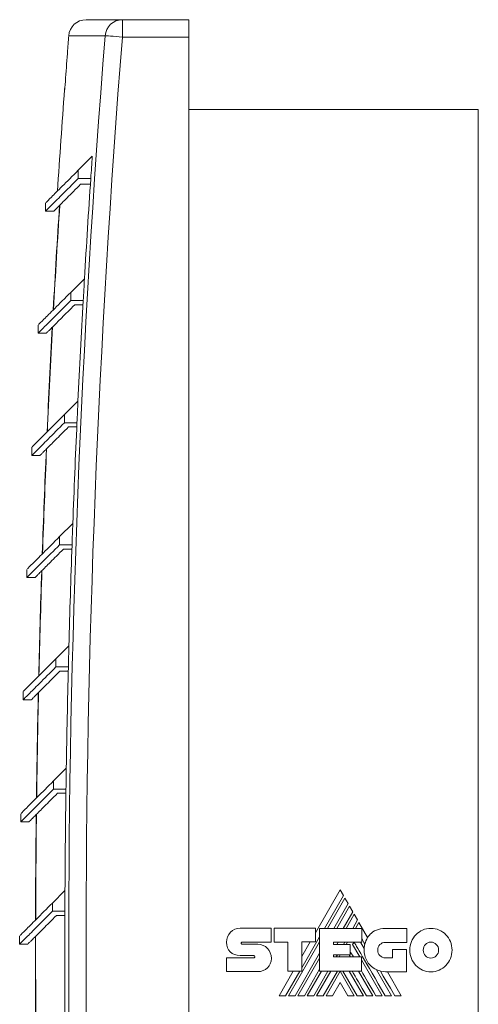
# Model space of a CAD drawing. Header units: millimetres. Extents: x -167 to 501, y -79 to 425.
# Tile 3 of 7: x -93 to -14, y 255 to 425. Entities that reach past the tile are written whole.
import ezdxf

# ---------------------------------------------------------------- set-up
doc = ezdxf.new("R2010")
doc.units = ezdxf.units.MM
doc.linetypes.add('PHANTOM', pattern=[12.7, 6.35, -1.27, 1.27, -1.27, 1.27, -1.27])
doc.layers.add('___VS___', color=7, linetype='Continuous', lineweight=15)

msp = doc.modelspace()

# ---------------------------------------------------------------- linework, layer by layer
at = {"color": 7, "linetype": 'Continuous', "lineweight": 15}
for p, q in [((-81.43, 425.29), (-75.15, 425.29)), ((-75.15, 425.29), (-75.15, 422.29)), ((-75.15, 425.29), (-63.69, 425.29)), ((-63.69, 425.29), (-63.69, 422.29)), ((-63.69, 422.29), (-75.15, 422.29)), ((-63.69, 106.29), (-63.69, 422.29)), ((-85.1, 413.3), (-85.1, 413.29)), ((-13.69, 409.79), (-63.69, 409.79)), ((-13.69, 409.79), (-13.69, 118.79)), ((-80.35, 401.72), (-82.76, 399.32)), ((-82.76, 399.32), (-82.76, 397.9)), ((-82.76, 397.9), (-80.61, 397.9)), ((-82.36, 396.89), (-80.68, 396.89)), ((-88.42, 393.66), (-88.42, 392.24)), ((-88.42, 392.24), (-86.92, 392.24)), ((-81.7, 380.6), (-84.06, 378.24)), ((-84.06, 378.24), (-84.06, 376.83)), ((-84.06, 376.83), (-81.92, 376.83)), ((-83.38, 376.09), (-81.96, 376.09)), ((-89.72, 372.58), (-89.72, 371.17)), ((-89.72, 371.17), (-88.29, 371.17)), ((-82.82, 359.48), (-85.14, 357.16)), ((-85.14, 357.16), (-85.14, 355.75)), ((-85.14, 355.75), (-83, 355.75)), ((-84.46, 355.02), (-83.03, 355.02)), ((-90.8, 351.5), (-90.8, 350.09)), ((-90.8, 350.09), (-89.37, 350.09)), ((-83.72, 338.37), (-86, 336.09)), ((-86, 336.09), (-86, 334.67)), ((-86, 334.67), (-83.85, 334.67)), ((-85.32, 333.94), (-83.88, 333.94)), ((-91.66, 330.43), (-91.66, 329.01)), ((-91.66, 329.01), (-90.23, 329.01)), ((-84.39, 317.25), (-86.63, 315.01)), ((-86.63, 315.01), (-86.63, 313.6)), ((-86.63, 313.6), (-84.48, 313.6)), ((-85.95, 312.86), (-84.5, 312.86)), ((-92.29, 309.35), (-92.29, 307.94)), ((-92.29, 307.94), (-90.86, 307.94)), ((-84.84, 296.13), (-87.04, 293.93)), ((-87.04, 293.93), (-87.04, 292.52)), ((-87.04, 292.52), (-84.89, 292.52)), ((-86.36, 291.79), (-84.9, 291.79)), ((-92.7, 288.27), (-92.7, 286.86)), ((-92.7, 286.86), (-91.27, 286.86)), ((-85.07, 275.02), (-87.22, 272.86)), ((-37.55, 275.12), (-41.81, 267.74)), ((-40.25, 268.48), (-36.98, 274.15)), ((-36.73, 273.71), (-39.74, 268.48)), ((-36.98, 274.15), (-37.55, 275.12)), ((-36.17, 272.75), (-36.73, 273.71)), ((-87.22, 272.86), (-87.22, 271.44)), ((-38.63, 268.48), (-36.17, 272.75)), ((-35.92, 272.31), (-38.13, 268.48)), ((-35.36, 271.35), (-35.92, 272.31)), ((-87.22, 271.44), (-85.08, 271.44)), ((-86.54, 270.71), (-85.08, 270.71)), ((-37.01, 268.48), (-35.36, 271.35)), ((-35.11, 270.92), (-36.52, 268.48)), ((-34.55, 269.93), (-35.11, 270.92)), ((-54.81, 268.51), (-49.46, 268.51)), ((-49.46, 268.51), (-49.46, 266.12)), ((-48.93, 266.12), (-48.93, 268.5)), ((-48.93, 268.5), (-41.81, 268.5)), ((-41.81, 268.5), (-41.81, 266.14)), ((-41.09, 261.12), (-41.09, 268.48)), ((-41.09, 268.48), (-33.82, 268.48)), ((-35.38, 268.48), (-34.55, 269.93)), ((-34.3, 269.51), (-34.9, 268.48)), ((-32.81, 266.92), (-34.3, 269.51)), ((-33.82, 268.48), (-33.82, 266.1)), ((-29.77, 268.46), (-26.04, 268.46)), ((-26.04, 268.46), (-26.04, 266.07)), ((-92.89, 267.2), (-92.89, 265.78)), ((-44.18, 261.67), (-41.09, 267.03)), ((-92.89, 265.78), (-91.46, 265.78)), ((-54.5, 266.12), (-49.46, 266.12)), ((-54.49, 265.75), (-51.77, 265.75)), ((-46.61, 266.12), (-48.93, 266.12)), ((-46.61, 261.12), (-46.61, 266.12)), ((-46.45, 256.86), (-41.09, 266.15)), ((-41.81, 266.14), (-44.18, 266.14)), ((-44.18, 261.12), (-44.18, 266.14)), ((-42.74, 266.14), (-44.18, 263.64)), ((-38.68, 266.1), (-33.82, 266.1)), ((-38.68, 266.1), (-38.68, 265.71)), ((-38.68, 265.71), (-35.79, 265.71)), ((-38.12, 265.71), (-37.89, 266.1)), ((-36.99, 265.71), (-36.76, 266.1)), ((-36.5, 265.71), (-36.27, 266.1)), ((-35.79, 265.71), (-35.79, 263.91)), ((-35.39, 265.68), (-35.14, 266.1)), ((-35.39, 265.68), (-34.15, 263.55)), ((-34.02, 266.1), (-33.39, 265.01)), ((-26.04, 266.07), (-29.77, 266.07)), ((-57.16, 263.38), (-52.45, 263.38)), ((-52.45, 263.78), (-54.81, 263.78)), ((-45.34, 256.86), (-41.09, 264.23)), ((-38.68, 263.91), (-35.79, 263.91)), ((-38.68, 263.91), (-38.68, 263.55)), ((-38.68, 263.55), (-33.86, 263.55)), ((-38.24, 263.55), (-38.03, 263.91)), ((-37.74, 263.55), (-37.54, 263.91)), ((-35.99, 263.91), (-35.78, 263.55)), ((-33.86, 261.12), (-33.86, 263.55)), ((-29.77, 263.39), (-28.48, 263.39)), ((-28.48, 263.39), (-28.48, 264.81)), ((-28.48, 264.81), (-26.12, 264.81)), ((-26.12, 264.81), (-26.12, 261.01)), ((-44.83, 256.86), (-41.09, 263.35)), ((-33.86, 263.05), (-30.29, 256.86)), ((-51.77, 261.02), (-57.16, 261.02)), ((-45.64, 261.12), (-48.1, 256.86)), ((-46.96, 256.86), (-44.5, 261.12)), ((-46.61, 261.12), (-44.18, 261.12)), ((-43.73, 256.86), (-41.09, 261.43)), ((-43.23, 256.86), (-40.77, 261.12)), ((-42.12, 256.86), (-39.65, 261.12)), ((-41.61, 256.86), (-39.15, 261.12)), ((-41.09, 261.12), (-33.86, 261.12)), ((-40.5, 256.86), (-38.03, 261.12)), ((-39.99, 256.86), (-37.56, 261.09)), ((-35.12, 256.86), (-37.56, 261.09)), ((-34.61, 256.86), (-37.09, 261.12)), ((-35.98, 261.12), (-33.51, 256.86)), ((-34.37, 261.12), (-31.91, 256.86)), ((-31.27, 261.34), (-28.68, 256.86)), ((-26.12, 261.01), (-29.74, 261.01)), ((-26.99, 256.86), (-29.39, 261.01)), ((-37.56, 259.15), (-38.89, 256.86)), ((-37.56, 259.15), (-36.23, 256.86))]:
    msp.add_line(p, q, dxfattribs=at)
at = {"color": 8, "linetype": 'Continuous', "lineweight": 15}
for p, q in [((-78.13, 422.53), (-84.42, 422.53)), ((-84.65, 419.61), (-84.62, 419.61)), ((-84.62, 419.61), (-84.62, 419.59)), ((-85.1, 413.31), (-85.11, 413.27))]:
    msp.add_line(p, q, dxfattribs=at)
at = {"color": 7, "linetype": 'Continuous', "lineweight": 15, "flags": 128}
for points in [[(-75.15, 422.29), (-75.7, 422.34), (-76.24, 422.38), (-76.74, 422.42), (-77.18, 422.45), (-77.55, 422.48), (-77.84, 422.51), (-78.04, 422.52), (-78.13, 422.53)], [(-28.13, 256.86), (-28.88, 258.16), (-29.58, 259.37), (-30.1, 260.26), (-30.59, 261.1)]]:
    msp.add_lwpolyline(points, dxfattribs=at)
at = {"color": 8, "linetype": 'Continuous', "lineweight": 15, "flags": 128}
msp.add_lwpolyline([(-85.11, 413.27), (-85.12, 413.27), (-85.13, 413.27), (-85.13, 413.27), (-85.13, 413.27)], dxfattribs=at)
at = {"color": 7, "linetype": 'Continuous', "lineweight": 15}
for centre, radius, start, end in [((-81.43, 422.29), 3, 90, 175.4621), ((-75.15, 422.3), 2.99, 90.0811, 175.5615), ((1909.31, 264.29), 2000, 175.46209, 175.54583), ((1909.31, 264.29), 1993.73, 175.44779, 184.55221), ((1909.31, 264.29), 1990.74, 175.44779, 184.55221), ((1909.31, 264.29), 1999.97, 175.56875, 175.70484), ((1909.31, 264.29), 2000, 175.72806, 176.23238), ((-84.83, 413.25), 0.3, 152.4381, 175.7281), ((1909.31, 264.29), 1994.4, 176.04864, 176.15866), ((1909.31, 264.29), 1994.4, 176.15866, 176.65663), ((1909.31, 264.29), 1999.48, 176.30236, 176.81993), ((1909.31, 264.29), 1999.44, 176.30085, 176.81844), ((1909.31, 264.29), 1994.4, 176.65663, 176.76532), ((1909.31, 264.29), 1994.4, 176.76532, 177.26422), ((1909.31, 264.29), 1999.48, 176.90581, 177.42408), ((1909.31, 264.29), 1999.44, 176.90432, 177.42262), ((1909.31, 264.29), 1994.4, 177.26422, 177.37162), ((1909.31, 264.29), 1994.4, 177.37162, 177.87147), ((1909.31, 264.29), 1999.48, 177.50897, 178.02797), ((1909.31, 264.29), 1999.44, 177.50751, 178.02655), ((1909.31, 264.29), 1994.4, 177.87147, 177.97763), ((1909.31, 264.29), 1994.4, 177.97763, 178.47845), ((1909.31, 264.29), 1999.48, 178.1119, 178.63168), ((1909.31, 264.29), 1999.44, 178.11047, 178.63028), ((1909.31, 264.29), 1994.4, 178.47845, 178.58341), ((1909.31, 264.29), 1994.4, 178.58341, 179.08523), ((1909.31, 264.29), 1999.48, 178.71467, 179.23526), ((1909.31, 264.29), 1999.44, 178.71328, 179.23389), ((1909.31, 264.29), 1994.4, 179.08523, 179.18903), ((1909.31, 264.29), 1994.4, 179.18903, 179.69189), ((1909.31, 264.29), 1999.48, 179.31735, 179.83878), ((1909.31, 264.29), 1999.44, 179.31599, 179.83744), ((1909.31, 264.29), 1994.4, 179.69189, 179.79456), ((1909.31, 264.29), 1994.4, 179.79456, 180.29849), ((1909.31, 264.29), 1999.48, 179.92, 180.44231), ((1909.31, 264.29), 1999.44, 179.91866, 180.441), ((-29.33, 264.83), 4.06, 149.0381, 166.8386), ((-29.74, 264.67), 3.66, 174.6401, 270)]:
    msp.add_arc(centre, radius, start, end, dxfattribs=at)
for points, knots in [([(-84.62, 419.57), (-84.63, 419.55), (-84.63, 419.5), (-84.64, 419.32), (-84.66, 419.08), (-84.67, 418.9), (-84.68, 418.81)], [0, 0, 0, 0, 0.2028, 0.468257, 0.734134, 1, 1, 1, 1]), ([(-84.62, 419.59), (-84.62, 419.59), (-84.62, 419.59), (-84.62, 419.58), (-84.62, 419.57)], [0, 0, 0, 0, 0.346803, 1, 1, 1, 1]), ([(-85.04, 414.08), (-85.05, 414.02), (-85.06, 413.87), (-85.07, 413.64), (-85.09, 413.44), (-85.1, 413.32), (-85.1, 413.3), (-85.1, 413.3)], [0, 0, 0, 0, 0.165108, 0.407721, 0.648446, 0.888202, 1, 1, 1, 1]), ([(-82.76, 399.32), (-83.75, 398.33), (-85.73, 396.34), (-87.49, 394.58), (-88.4, 393.68), (-88.33, 393.75), (-88.31, 393.77)], [0, 0, 0, 0, 0.285801, 0.571399, 0.857061, 1, 1, 1, 1]), ([(-88.31, 392.35), (-88.34, 392.33), (-88.43, 392.24), (-87.57, 393.1), (-85.8, 394.86), (-83.77, 396.89), (-82.76, 397.9)], [0, 0, 0, 0, 0.120114, 0.41366, 0.707004, 1, 1, 1, 1]), ([(-86.92, 392.33), (-86.94, 392.31), (-87.01, 392.24), (-86.3, 392.94), (-84.86, 394.39), (-83.19, 396.06), (-82.36, 396.89)], [0, 0, 0, 0, 0.120093, 0.413602, 0.706943, 1, 1, 1, 1]), ([(-84.06, 378.24), (-85.05, 377.25), (-87.04, 375.27), (-88.8, 373.51), (-89.7, 372.61), (-89.63, 372.67), (-89.61, 372.7)], [0, 0, 0, 0, 0.285801, 0.571399, 0.857061, 1, 1, 1, 1]), ([(-89.61, 371.28), (-89.64, 371.25), (-89.73, 371.16), (-88.87, 372.02), (-87.11, 373.78), (-85.08, 375.81), (-84.06, 376.83)], [0, 0, 0, 0, 0.120114, 0.41366, 0.707004, 1, 1, 1, 1]), ([(-88.29, 371.18), (-88.29, 371.18), (-88.29, 371.19), (-88.09, 371.39), (-87.72, 371.75), (-87.19, 372.28), (-86.5, 372.98), (-85.64, 373.84), (-84.62, 374.86), (-83.79, 375.68), (-83.38, 376.09)], [0, 0, 0, 0, 0.094984, 0.223805, 0.352627, 0.481449, 0.610271, 0.739092, 0.869535, 1, 1, 1, 1]), ([(-85.14, 357.16), (-86.13, 356.17), (-88.12, 354.19), (-89.88, 352.43), (-90.78, 351.53), (-90.71, 351.6), (-90.69, 351.62)], [0, 0, 0, 0, 0.285801, 0.571399, 0.857061, 1, 1, 1, 1]), ([(-90.69, 350.2), (-90.72, 350.17), (-90.81, 350.08), (-89.95, 350.94), (-88.19, 352.71), (-86.16, 354.74), (-85.14, 355.75)], [0, 0, 0, 0, 0.120114, 0.41366, 0.707004, 1, 1, 1, 1]), ([(-89.37, 350.11), (-89.37, 350.11), (-89.36, 350.11), (-89.16, 350.31), (-88.8, 350.67), (-88.27, 351.21), (-87.58, 351.9), (-86.72, 352.76), (-85.7, 353.78), (-84.87, 354.6), (-84.46, 355.02)], [0, 0, 0, 0, 0.094984, 0.223805, 0.352627, 0.481449, 0.610271, 0.739092, 0.869535, 1, 1, 1, 1]), ([(-86, 336.09), (-86.99, 335.1), (-88.97, 333.11), (-90.73, 331.35), (-91.63, 330.45), (-91.56, 330.52), (-91.54, 330.54)], [0, 0, 0, 0, 0.2858008, 0.5713988, 0.8570612, 1, 1, 1, 1]), ([(-91.55, 329.12), (-91.57, 329.1), (-91.66, 329.01), (-90.8, 329.87), (-89.04, 331.63), (-87.01, 333.66), (-86, 334.67)], [0, 0, 0, 0, 0.120114, 0.41366, 0.707004, 1, 1, 1, 1]), ([(-90.23, 329.03), (-90.23, 329.03), (-90.22, 329.04), (-90.02, 329.24), (-89.66, 329.6), (-89.13, 330.13), (-88.43, 330.82), (-87.57, 331.68), (-86.55, 332.7), (-85.73, 333.53), (-85.32, 333.94)], [0, 0, 0, 0, 0.0949835, 0.2238053, 0.352627, 0.4814488, 0.6102706, 0.7390923, 0.8695352, 1, 1, 1, 1]), ([(-86.63, 315.01), (-87.62, 314.02), (-89.6, 312.04), (-91.36, 310.28), (-92.26, 309.38), (-92.2, 309.44), (-92.17, 309.47)], [0, 0, 0, 0, 0.285801, 0.571399, 0.857061, 1, 1, 1, 1]), ([(-92.18, 308.04), (-92.21, 308.02), (-92.29, 307.93), (-91.44, 308.79), (-89.67, 310.55), (-87.64, 312.58), (-86.63, 313.6)], [0, 0, 0, 0, 0.120114, 0.41366, 0.707004, 1, 1, 1, 1]), ([(-90.86, 307.95), (-90.86, 307.95), (-90.85, 307.96), (-90.65, 308.16), (-90.29, 308.52), (-89.76, 309.05), (-89.07, 309.74), (-88.2, 310.61), (-87.18, 311.63), (-86.36, 312.45), (-85.95, 312.86)], [0, 0, 0, 0, 0.094984, 0.223805, 0.352627, 0.481449, 0.610271, 0.739092, 0.869535, 1, 1, 1, 1]), ([(-92.59, 286.97), (-92.62, 286.94), (-92.7, 286.85), (-91.84, 287.71), (-90.08, 289.48), (-88.05, 291.5), (-87.04, 292.52)], [0, 0, 0, 0, 0.120114, 0.41366, 0.707004, 1, 1, 1, 1]), ([(-87.04, 293.93), (-88.03, 292.94), (-90.01, 290.96), (-91.77, 289.2), (-92.67, 288.3), (-92.61, 288.37), (-92.58, 288.39)], [0, 0, 0, 0, 0.285801, 0.571399, 0.857061, 1, 1, 1, 1]), ([(-91.27, 286.87), (-91.27, 286.88), (-91.26, 286.88), (-91.06, 287.08), (-90.7, 287.44), (-90.17, 287.98), (-89.48, 288.67), (-88.61, 289.53), (-87.59, 290.55), (-86.77, 291.37), (-86.36, 291.79)], [0, 0, 0, 0, 0.094984, 0.223805, 0.352627, 0.481449, 0.610271, 0.739092, 0.869535, 1, 1, 1, 1]), ([(-87.22, 272.86), (-88.22, 271.86), (-90.2, 269.88), (-91.96, 268.12), (-92.86, 267.22), (-92.79, 267.29), (-92.77, 267.31)], [0, 0, 0, 0, 0.285801, 0.571399, 0.857061, 1, 1, 1, 1]), ([(-92.78, 265.89), (-92.8, 265.87), (-92.89, 265.78), (-92.03, 266.64), (-90.27, 268.4), (-88.24, 270.43), (-87.22, 271.44)], [0, 0, 0, 0, 0.120114, 0.41366, 0.707004, 1, 1, 1, 1]), ([(-91.46, 265.8), (-91.45, 265.8), (-91.45, 265.81), (-91.25, 266.01), (-90.89, 266.37), (-90.35, 266.9), (-89.66, 267.59), (-88.8, 268.45), (-87.78, 269.47), (-86.96, 270.3), (-86.54, 270.71)], [0, 0, 0, 0, 0.094984, 0.223805, 0.352627, 0.481449, 0.610271, 0.739092, 0.869535, 1, 1, 1, 1])]:
    msp.add_open_spline(points, degree=3, knots=knots, dxfattribs=at)
at = {"color": 8, "linetype": 'Continuous', "lineweight": 15}
msp.add_open_spline([(-84.62, 419.61), (-84.62, 419.61), (-84.62, 419.61), (-84.62, 419.58), (-84.62, 419.57)], degree=3, knots=[0, 0, 0, 0, 0.735444, 1, 1, 1, 1], dxfattribs=at)
at = {"color": 7, "linetype": 'Continuous', "lineweight": 15}
for points in [[(-56.47, 267.81), (-56.05, 268.24), (-55.46, 268.51), (-54.81, 268.51)], [(-32.39, 267.46), (-31.79, 268.08), (-30.91, 268.46), (-29.77, 268.46)], [(-24.46, 267.39), (-23.8, 268.07), (-22.89, 268.49), (-21.88, 268.49)], [(-21.88, 268.49), (-20.87, 268.49), (-19.96, 268.07), (-19.29, 267.39)], [(-57.16, 266.11), (-57.16, 266.77), (-56.9, 267.37), (-56.47, 267.81)], [(-32.81, 266.92), (-32.69, 267.12), (-32.55, 267.29), (-32.39, 267.46)], [(-25.53, 264.74), (-25.53, 265.77), (-25.12, 266.71), (-24.46, 267.39)], [(-19.29, 267.39), (-18.63, 266.71), (-18.22, 265.77), (-18.22, 264.74)], [(-56.54, 264.44), (-56.93, 264.83), (-57.17, 265.39), (-57.16, 266.11)], [(-54.6, 266.07), (-54.63, 266.03), (-54.65, 265.97), (-54.65, 265.92)], [(-54.65, 265.92), (-54.65, 265.87), (-54.63, 265.83), (-54.6, 265.8)], [(-54.5, 266.12), (-54.54, 266.12), (-54.57, 266.1), (-54.6, 266.07)], [(-54.6, 265.8), (-54.57, 265.77), (-54.54, 265.75), (-54.49, 265.75)], [(-51.77, 265.75), (-51.13, 265.75), (-50.54, 265.47), (-50.12, 265.03)], [(-29.78, 256.86), (-33.19, 262.74), (-34.97, 265.82), (-35.12, 266.1)], [(-33.28, 265.76), (-33.5, 266.13), (-33.68, 266.44), (-33.82, 266.69)], [(-33.39, 265.01), (-33.37, 265.27), (-33.34, 265.52), (-33.28, 265.76)], [(-30.68, 265.68), (-30.92, 265.44), (-31.06, 265.1), (-31.06, 264.74)], [(-29.77, 266.07), (-30.12, 266.07), (-30.45, 265.92), (-30.68, 265.68)], [(-22.82, 265.71), (-23.06, 265.46), (-23.21, 265.12), (-23.21, 264.74)], [(-21.88, 266.11), (-22.25, 266.11), (-22.58, 265.96), (-22.82, 265.71)], [(-20.94, 265.71), (-21.18, 265.96), (-21.51, 266.11), (-21.88, 266.11)], [(-20.54, 264.74), (-20.54, 265.11), (-20.7, 265.46), (-20.94, 265.71)], [(-54.81, 263.78), (-55.49, 263.8), (-56.11, 264.02), (-56.54, 264.44)], [(-52.35, 263.72), (-52.38, 263.76), (-52.41, 263.78), (-52.45, 263.78)], [(-52.45, 263.38), (-52.41, 263.38), (-52.37, 263.4), (-52.34, 263.43)], [(-52.29, 263.56), (-52.29, 263.62), (-52.31, 263.68), (-52.35, 263.72)], [(-52.34, 263.43), (-52.31, 263.46), (-52.29, 263.51), (-52.29, 263.56)], [(-50.12, 265.03), (-49.69, 264.58), (-49.43, 263.96), (-49.43, 263.29)], [(-35.26, 263.55), (-35.49, 263.95), (-35.66, 264.25), (-35.79, 264.47)], [(-31.06, 264.74), (-31.06, 264.36), (-30.92, 264.02), (-30.68, 263.78)], [(-30.68, 263.78), (-30.45, 263.54), (-30.12, 263.39), (-29.77, 263.39)], [(-24.46, 262.09), (-25.12, 262.76), (-25.53, 263.7), (-25.53, 264.74)], [(-23.21, 264.74), (-23.21, 264.35), (-23.06, 264.01), (-22.82, 263.76)], [(-22.82, 263.76), (-22.58, 263.51), (-22.25, 263.36), (-21.88, 263.36)], [(-21.88, 263.36), (-21.51, 263.36), (-21.18, 263.51), (-20.94, 263.76)], [(-20.94, 263.76), (-20.7, 264.01), (-20.54, 264.36), (-20.54, 264.74)], [(-18.22, 264.74), (-18.22, 263.7), (-18.63, 262.76), (-19.29, 262.09)], [(-50.1, 261.68), (-50.53, 261.26), (-51.12, 261.02), (-51.77, 261.02)], [(-49.43, 263.29), (-49.43, 262.64), (-49.68, 262.08), (-50.1, 261.68)], [(-21.88, 260.99), (-22.89, 260.99), (-23.8, 261.41), (-24.46, 262.09)], [(-19.29, 262.09), (-19.96, 261.41), (-20.87, 260.99), (-21.88, 260.99)], [(-33.01, 256.86), (-34.04, 258.65), (-34.87, 260.07), (-35.47, 261.12)], [(-31.4, 256.86), (-32.38, 258.55), (-33.2, 259.98), (-33.86, 261.13)]]:
    msp.add_open_spline(points, degree=3, dxfattribs=at)
at = {"layer": '___VS___', "linetype": 'PHANTOM'}
for p, q in [((-57.16, 263.38), (-57.16, 261.02)), ((-48.1, 256.86), (-46.96, 256.86)), ((-46.45, 256.86), (-45.34, 256.86)), ((-44.83, 256.86), (-43.73, 256.86)), ((-43.23, 256.86), (-42.12, 256.86)), ((-41.61, 256.86), (-40.5, 256.86)), ((-39.99, 256.86), (-38.89, 256.86)), ((-36.23, 256.86), (-35.12, 256.86)), ((-34.61, 256.86), (-33.51, 256.86)), ((-33.01, 256.86), (-31.91, 256.86)), ((-31.4, 256.86), (-30.29, 256.86)), ((-29.78, 256.86), (-28.68, 256.86)), ((-28.13, 256.86), (-26.99, 256.86))]:
    msp.add_line(p, q, dxfattribs=at)

doc.saveas('drawing.dxf')
